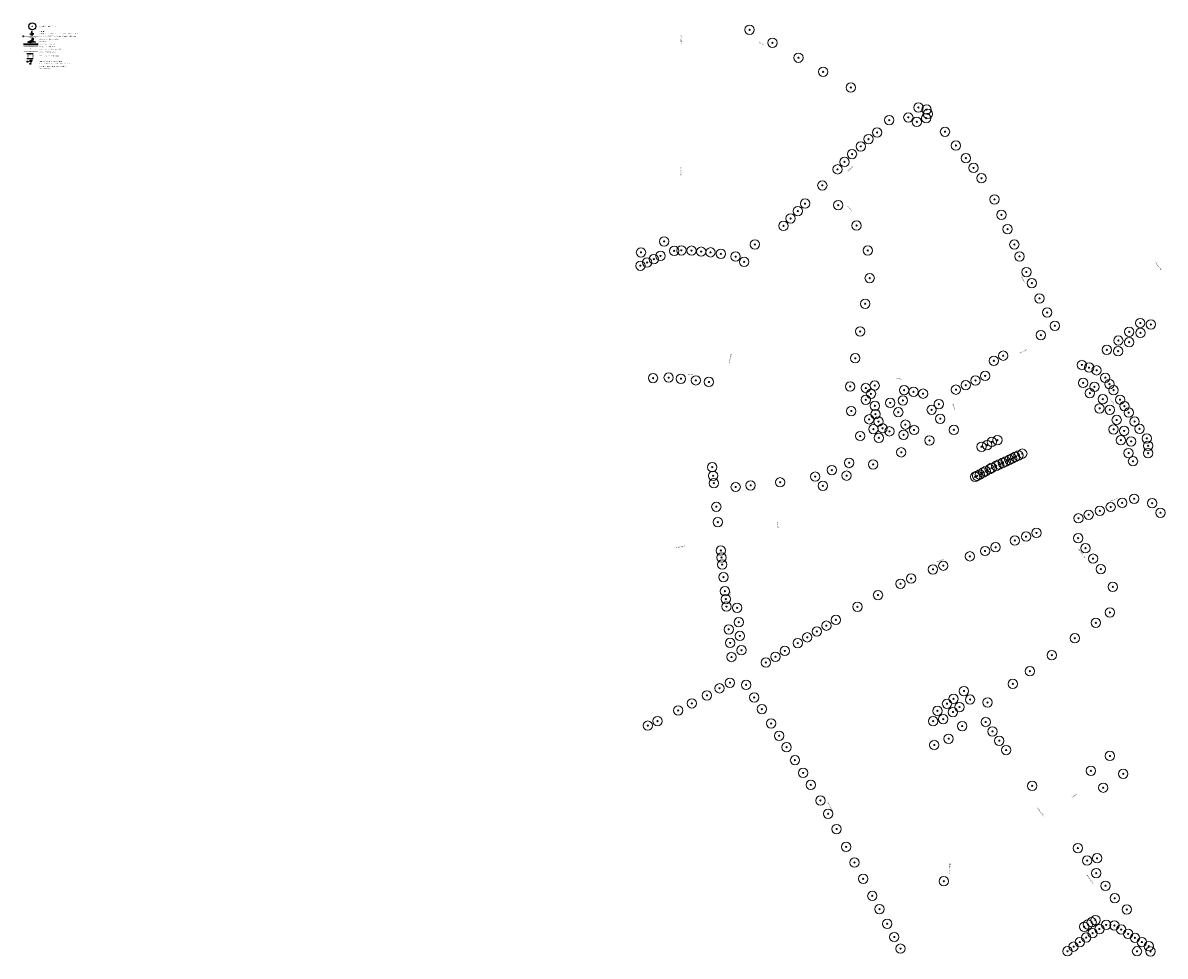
# Model space of a CAD drawing. Header units: metres. Extents: x 157685 to 160831, y 403691 to 406312.
# Tile 1 of 134: x 157686 to 158418, y 403707 to 404305. Entities that reach past the tile are written whole.
import ezdxf
from ezdxf.enums import TextEntityAlignment as Align

# ---------------------------------------------------------------- set-up
doc = ezdxf.new("R2010")
doc.units = ezdxf.units.M
for name, pattern in [('DASHED2', [0.375, 0.25, -0.125]), ('RI-DRAINAGE-SO', [19.2, 6, -1.8, 1.8, -1.8, 2.4, -1.8, 1.8, -1.8]), ('VH-OPSLUITBAND_100X200', [16, 8, -2, 4, -2]), ('VW-1-3_STREEP', [4, 1, -3]), ('VW-30-270_STREEP', [3, 0.3, -2.7])]:
    doc.linetypes.add(name, pattern=pattern)
for name, color, linetype, lineweight in [('B-WE-GR-BOOM-S', 90, 'Continuous', 25), ('B-WE-OG-TOPOGRAFIE-T35', 7, 'Continuous', 35), ('N-WE-GR-DOORWORTELBARE RUIMTE-G', 80, 'Continuous', 35), ('N-WE-IE-AANPIJLING-G', 7, 'Continuous', 18), ('N-WE-IE-MEUBILAIR_WEGMEUBILAIR-S', 7, 'Continuous', 25), ('N-WE-RI-DRAINAGE-T25', 7, 'Continuous', 25), ('N-WE-RI-DRAINAGE_DRAIN-G', 90, 'RI-DRAINAGE-SO', 35), ('N-WE-RI-DRAINAGE_UITLAATCONSTRUCTIE-S', 90, 'Continuous', 25), ('N-WE-RI-GWA_RIOOLPUT-S', 30, 'Continuous', 25), ('N-WE-RI-KOLK-S', 150, 'Continuous', 25), ('N-WE-VH-KANTOPSLUITING_OPSLUITBAND_100X200-G', 150, 'VH-OPSLUITBAND_100X200', 35), ('N-WE-VH-KANTVERHARDING-G', 7, 'Continuous', 30), ('N-WE-VH-PLATEAU_TALUD-S', 7, 'Continuous', 25), ('N-WE-VW-MARKERING-T18', 10, 'Continuous', 18), ('N-WE-VW-MARKERING_DWARS_DRIEHOEK_3030-G', 7, 'VW-HAAIETAND30-L-N', 35), ('N-WE-VW-MARKERING_LANGS_STREEP_13_010-G', 7, 'VW-1-3_STREEP', 13), ('N-WE-VW-MARKERING_LANGS_STREEP_30270_010-G', 7, 'VW-30-270_STREEP', 13), ('N-WE-VW-MARKERING_LANGS_STREEP_DOORGETROKKEN_010-G', 7, 'Continuous', 13), ('N-WE-VW-VERKEERSTEKEN_BORD-S', 1, 'Continuous', 25), ('N-WE-VW-VERKEERSTEKEN_BORD_B-S', 7, 'Continuous', 25), ('X-XX-AL-LEGENDA-T25', 7, 'Continuous', 25), ('X-XX-AL-T25', 7, 'Continuous', 25)]:
    doc.layers.add(name, color=color, linetype=linetype, lineweight=lineweight)
doc.layers.add('Iv-a-afwateringsprofiel', color=5, linetype='Continuous')
doc.styles.add('NLCS-ISO', font='NLCS-ISO.TTF')
doc.styles.add('NLCS-ISO-M200-T18', font='NLCS-ISO.TTF', dxfattribs={"height": 0.36})
doc.styles.add('NLCS-ISO-M200-T25', font='NLCS-ISO.TTF', dxfattribs={"height": 0.5})
doc.styles.add('NLCS-ISO-M200-T35', font='NLCS-ISO.TTF', dxfattribs={"height": 0.7})
doc.linetypes.add('VW-HAAIETAND30-L-N', pattern='A,0,-0.3,[150,NLCS.SHX,S=0.6,R=0,X=-0.375,Y=0],-0.3', length=0.6)

# ---------------------------------------------------------------- blocks, each defined once
blk = doc.blocks.new('SGR-BOOM_GBKN-SO')
at = {"linetype": 'ByBlock', "lineweight": 18}
h = blk.add_hatch(color=0, dxfattribs=at)
h.dxf.hatch_style = 1
edge = h.paths.add_edge_path()
edge.add_arc((0, 0), 0.25, 0, 360)
at = {"color": 0, "linetype": 'ByBlock', "lineweight": 18}
for radius in [2, 0.25]:
    blk.add_circle((0, 0), radius, dxfattribs=at)
at = {"color": 0, "linetype": 'ByBlock', "lineweight": 18, "style": 'NLCS-ISO'}
blk.add_attdef('SOORT', (2.5, 0), '', height=1.5, dxfattribs=at)
blk = doc.blocks.new('SGR-BOOM_02')
for radius in [5, 0.15]:
    blk.add_circle((0, 0), radius)
blk = doc.blocks.new('*U870')
h = blk.add_hatch()
h.set_pattern_fill('AMO-BODEM_LEEM', color=256, scale=0.1, angle=135, pattern_type=2)
h.set_pattern_definition([(270, (-0.5313, -0.5295), (0.25, -6e-17), [])])
h.paths.add_polyline_path([(2.47, 0), (2.47, 1), (0, 0)])
h = blk.add_hatch()
h.set_pattern_fill('AMO-BODEM_LEEM', color=256, scale=0.1, angle=135, pattern_type=2)
h.set_pattern_definition([(270, (-1.56245, -0.5295), (0.25, -6e-17), [])])
h.paths.add_polyline_path([(2.47, 0), (2.47, 1), (4.97, 0)])
for points in [[(2.47, 0), (2.47, 1), (0, 0)], [(2.47, 0), (2.47, 1), (4.97, 0)]]:
    blk.add_lwpolyline(points, close=True)
blk = doc.blocks.new('N-SRI-KOLK_STRAAT_450X300-SO')
h = blk.add_hatch(color=256)
h.dxf.hatch_style = 1
h.paths.add_polyline_path([(0, 0.75), (-1.125, 1.5), (-1.125, 0)])
h.paths.add_polyline_path([(1.125, 0), (1.125, 1.5), (0, 0.75)])
for p, q in [((-1.125, 0), (1.125, 1.5)), ((1.125, 0), (-1.125, 1.5))]:
    blk.add_line(p, q)
at = {"flags": 128}
blk.add_lwpolyline([(-1.125, 0), (1.125, 0), (1.125, 1.5), (-1.125, 1.5)], close=True, dxfattribs=at)
blk = doc.blocks.new('*U858')
for points in [[(0, 0), (0.5, 0.5), (-0.5, 0.5)], [(0.5, -0.5), (0, 0), (-0.5, -0.5)]]:
    blk.add_hatch(color=256).paths.add_polyline_path(points)
at = {"ltscale": 1000}
blk.add_lwpolyline([(0.5, -0.5), (0.5, 0.5), (-0.5, 0.5), (-0.5, -0.5)], close=True, dxfattribs=at)
for points in [[(-0.5, 0.5), (0.5, -0.5)], [(0.5, 0.5), (-0.5, -0.5)]]:
    blk.add_lwpolyline(points)
blk = doc.blocks.new('verkeersbord richting')
h = blk.add_hatch(color=256)
edge = h.paths.add_edge_path()
edge.add_arc((0, 0), 0.714, -540, -180)
h.paths.add_polyline_path([(-2.1, 1.4), (-2.1, 0.7), (2.1, 0.7), (2.1, 1.4)])
blk.add_lwpolyline([(-2.1, 1.4), (-2.1, 0.7), (2.1, 0.7), (2.1, 1.4)], close=True)
blk.add_circle((0, 0), 0.714)
blk = doc.blocks.new('N-SVW-VERKEERSTEKEN_BORD_B06-SO')
at = {"true_color": 0xff0000}
h = blk.add_hatch(color=1, dxfattribs=at)
h.dxf.hatch_style = 1
h.paths.add_polyline_path([(-3.5, 3.1), (-0.3, -3.4, 0.284079), (0, -3.6), (0, -3.4, -0.284079), (-0.1, -3.3), (-3.4, 3.2, -0.557537), (-3.3, 3.4), (0, 3.4), (0, 3.6), (-3.3, 3.6, 0.557537)])
at = {"true_color": 0xffffff}
h = blk.add_hatch(color=7, dxfattribs=at)
h.dxf.hatch_style = 1
h.paths.add_polyline_path([(-0.1, -3.3, 0.284079), (0, -3.4), (0, -3), (-3.1, 3.2), (0, 3.2), (0, 3.4), (-3.3, 3.4, 0.557537), (-3.4, 3.2)])
at = {"true_color": 0xff0000}
h = blk.add_hatch(color=1, dxfattribs=at)
h.dxf.hatch_style = 1
h.paths.add_polyline_path([(0, -3), (0, -1.5), (-2, 2.5), (0, 2.5), (0, 3.2), (-3.1, 3.2)], flags=17)
at = {"true_color": 0xffffff}
h = blk.add_hatch(color=7, dxfattribs=at)
h.dxf.hatch_style = 1
h.paths.add_polyline_path([(0, -1.5), (2, 2.5), (-2, 2.5)])
at = {"true_color": 0xff0000}
h = blk.add_hatch(color=1, dxfattribs=at)
h.dxf.hatch_style = 1
h.paths.add_polyline_path([(0, 3.4), (3.3, 3.4, -0.557537), (3.4, 3.2), (0.1, -3.3, -0.284079), (0, -3.4), (0, -3.6, 0.284079), (0.3, -3.4), (3.5, 3.1, 0.557537), (3.3, 3.6), (0, 3.6)])
at = {"true_color": 0xffffff}
h = blk.add_hatch(color=7, dxfattribs=at)
h.dxf.hatch_style = 1
h.paths.add_polyline_path([(0, -3), (0, -3.4, 0.284079), (0.1, -3.3), (3.4, 3.2, 0.557537), (3.3, 3.4), (0, 3.4), (0, 3.2), (3.1, 3.2)])
at = {"true_color": 0xff0000}
h = blk.add_hatch(color=1, dxfattribs=at)
h.dxf.hatch_style = 1
h.paths.add_polyline_path([(0, -3), (3.1, 3.2), (0, 3.2), (0, 2.5), (2, 2.5), (0, -1.5)], flags=17)
at = {"color": 1, "lineweight": 0, "true_color": 0xff0000}
blk.add_lwpolyline([(-3.5, 3.1), (-0.3, -3.4, 0.618034), (0.3, -3.4), (3.5, 3.1, 0.557537), (3.3, 3.6), (-3.3, 3.6, 0.557537)], format="xyb", close=True, dxfattribs=at)
at = {"color": 7, "lineweight": 0, "true_color": 0xffffff}
blk.add_lwpolyline([(-3.4, 3.2), (-0.1, -3.3, 0.618034), (0.1, -3.3), (3.4, 3.2, 0.557537), (3.3, 3.4), (-3.3, 3.4, 0.557537)], format="xyb", close=True, dxfattribs=at)
for points in [[(-3.1, 3.2), (0, -3), (3.1, 3.2)], [(-2, 2.5), (0, -1.5), (2, 2.5)]]:
    blk.add_lwpolyline(points, close=True, dxfattribs=at)
blk = doc.blocks.new('*U872')
for points, const_width in [([(0, -0.1), (-4.2, -0.1)], 0.2), ([(-3.95, -0.9), (-3.95, -0.1)], 0.1), ([(-3.65, -2.5), (-3.65, -0.1)], 0.1), ([(-3.35, -0.9), (-3.35, -0.1)], 0.1), ([(-3.05, -2.5), (-3.05, -0.1)], 0.1), ([(-2.75, -0.9), (-2.75, -0.1)], 0.1), ([(-2.45, -2.5), (-2.45, -0.1)], 0.1), ([(-2.15, -0.9), (-2.15, -0.1)], 0.1), ([(-1.85, -2.5), (-1.85, -0.1)], 0.1), ([(-1.55, -0.9), (-1.55, -0.1)], 0.1), ([(-1.25, -2.5), (-1.25, -0.1)], 0.1), ([(-0.95, -0.9), (-0.95, -0.1)], 0.1), ([(-0.65, -2.5), (-0.65, -0.1)], 0.1), ([(-0.35, -0.9), (-0.35, -0.1)], 0.1), ([(-0.05, -2.5), (-0.05, -0.1)], 0.1)]:
    blk.add_lwpolyline(points, dxfattribs=dict(const_width=const_width))
for points in [[(0, 0), (-4.2, 0)], [(0, -3.2), (-4.2, -3.2)]]:
    blk.add_lwpolyline(points)
blk = doc.blocks.new('SIE-WEG_VERKEERSBORD_PAAL-SO')
blk.add_line((-0.3, 0), (0.3, 0))
for radius in [0.2, 0.0745]:
    blk.add_circle((0, 0), radius)
at = {"style": 'NLCS-ISO'}
blk.add_attdef('VERKEERSBORD', (0.2, 0.2), '', height=0.4, dxfattribs=at)
blk = doc.blocks.new('*U887')
at = {"true_color": 0xff0000}
h = blk.add_hatch(dxfattribs=at)
h.set_pattern_fill('ANGLE', color=1)
h.set_pattern_definition([(0, (-159856.017, -405056.472), (0, 6.985), [5.08, -1.905]), (90, (-159856.017, -405056.472), (-6.985, 4e-16), [5.08, -1.905])])
h.paths.add_polyline_path([(-0.27, 0), (0, 0), (0, 0.54), (-0.27, 0.54)])
h = blk.add_hatch(color=1, dxfattribs=at)
h.dxf.hatch_style = 1
h.paths.add_polyline_path([(-0.27, 0), (0, 0), (0, 0.54), (-0.27, 0.54)])
for points in [[(-0.27, 0.54), (0.27, 0.54), (0.27, 0), (-0.27, 0), (-0.27, 0.54)], [(0, 0.54), (0, 0)]]:
    blk.add_lwpolyline(points)
blk = doc.blocks.new('SRI-UITSTROOMBAK TYPE GU_V')
for p, q in [((0, 0), (0.42, 0)), ((0, -0.15), (0, 0)), ((0.42, -0.15), (0.42, 0)), ((0.06, -0.15), (0, -0.15)), ((0.36, -0.1), (0.06, -0.1)), ((0.06, -0.1), (0.06, -0.15)), ((0.36, -0.15), (0.36, -0.1)), ((0.42, -0.15), (0.36, -0.15))]:
    blk.add_line(p, q)
at = {"extrusion": (-1, 0, 0)}
blk.add_line((0, -0.4), (0, -0.15), dxfattribs=at)
at = {"extrusion": (0, -1, 0)}
for p, q in [((0.01, -0.4), (0.09, -0.4)), ((0.1, -0.4), (0.32, -0.4))]:
    blk.add_line(p, q, dxfattribs=at)
at = {"extrusion": (1.26288e-15, -0.707107, 0.707107)}
blk.add_line((0.09, -0.4), (0.06, -0.15), dxfattribs=at)
at = {"extrusion": (0.992877, 0, 0.119145)}
blk.add_line((0.1, -0.1), (0.1, -0.4), dxfattribs=at)
at = {"extrusion": (-0.992877, 0, 0.119145)}
blk.add_line((0.32, -0.1), (0.32, -0.4), dxfattribs=at)
at = {"extrusion": (-1.26288e-15, -0.707107, 0.707107)}
blk.add_line((0.33, -0.4), (0.36, -0.15), dxfattribs=at)
at = {"extrusion": (-1.23496e-15, -0.707107, 0.707107)}
blk.add_line((0.41, -0.4), (0.33, -0.4), dxfattribs=at)
at = {"extrusion": (1, 0, 0)}
blk.add_line((0.42, -0.4), (0.42, -0.15), dxfattribs=at)
at = {"linetype": 'DASHED2', "ltscale": 0.01, "flags": 128}
for points in [[(0.15, 0), (0.15, -0.02), (0.14, -0.03), (0.14, -0.08), (0.15, -0.1)], [(0.14, 0), (0.14, -0.02), (0.14, -0.03), (0.14, -0.08), (0.14, -0.1)], [(0.27, 0), (0.27, -0.02), (0.28, -0.03), (0.28, -0.08), (0.27, -0.1)], [(0.28, 0), (0.28, -0.02), (0.28, -0.03), (0.28, -0.08), (0.28, -0.1)], [(0.28, -0.03), (0.14, -0.03)], [(0.28, -0.05), (0.14, -0.05)], [(0.28, -0.08), (0.14, -0.08)], [(0.27, -0.02), (0.15, -0.02)]]:
    blk.add_lwpolyline(points, dxfattribs=at)

msp = doc.modelspace()

# ---------------------------------------------------------------- linework, layer by layer
at = {"color": 210, "const_width": 0.02}
msp.add_lwpolyline([(157690.472, 404276.646), (157690.09, 404277.028), (157690.472, 404277.41)], dxfattribs=at)
at = {"layer": 'N-WE-GR-DOORWORTELBARE RUIMTE-G', "const_width": 0.1}
msp.add_lwpolyline([(157695.582, 404275.347), (157686.241, 404275.347)], dxfattribs=at)
at = {"layer": 'N-WE-IE-AANPIJLING-G', "flags": 128}
msp.add_lwpolyline([(157690.63, 404280.63), (157689.191, 404279.96)], dxfattribs=at)
at = {"layer": 'N-WE-VW-MARKERING_DWARS_DRIEHOEK_3030-G', "flags": 128}
msp.add_lwpolyline([(157686.241, 404291.254), (157695.582, 404291.254)], dxfattribs=at)
at = {"layer": 'N-WE-VW-MARKERING_LANGS_STREEP_13_010-G', "const_width": 0.1, "flags": 128}
msp.add_lwpolyline([(157695.582, 404289.493), (157686.241, 404289.493)], dxfattribs=at)
at = {"layer": 'N-WE-VW-MARKERING_LANGS_STREEP_30270_010-G', "const_width": 0.1, "flags": 128}
msp.add_lwpolyline([(157695.582, 404286.293), (157686.241, 404286.293)], dxfattribs=at)
at = {"layer": 'N-WE-VW-MARKERING_LANGS_STREEP_DOORGETROKKEN_010-G', "const_width": 0.1, "flags": 128}
msp.add_lwpolyline([(157695.582, 404287.893), (157686.241, 404287.893)], dxfattribs=at)

# ---------------------------------------------------------------- block references
at = {"rotation": 90.00093581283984}
msp.add_blockref('*U887', (157690.9, 404278.628), dxfattribs=at)
at = {"layer": 'B-WE-GR-BOOM-S', "xscale": 0.45, "yscale": 0.45, "zscale": 0.45, "rotation": 90}
msp.add_blockref('SGR-BOOM_02', (157691.83, 404302.65), dxfattribs=at)
at = {"layer": 'B-WE-GR-BOOM-S', "xscale": 1.5, "yscale": 1.5, "zscale": 1.5}
for p in [(158151.648, 404300.44), (158166.224, 404292.098), (158182.936, 404282.561), (158198.788, 404273.519), (158216.51, 404263.411), (158259.813, 404250.601), (158265.047, 404249.293), (158241.14, 404242.521), (158253.372, 404244.285), (158264.873, 404243.77), (158265.884, 404246.515), (158233.337, 404234.608), (158258.776, 404241.43), (158276.875, 404235.12), (158227.887, 404230.352), (158217.274, 404220.761), (158222.838, 404225.684), (158283.884, 404226.259), (158212.471, 404215.747), (158290.263, 404218.136), (158207.996, 404210.984), (158295.151, 404211.866), (158300.215, 404205.258), (158198.242, 404200.698), (158308.605, 404191.713), (158182.544, 404184.253), (158187.163, 404189.023), (158208.484, 404188.07), (158177.931, 404179.489), (158313.009, 404181.795), (158173.312, 404174.719), (158220.227, 404174.931), (158316.997, 404172.68), (158096.816, 404164.798), (158155.005, 404162.822), (158321.319, 404162.782), (158082.012, 404157.756), (158094.55, 404155.474), (158103.289, 404158.729), (158107.899, 404159.051), (158114.4, 404158.864), (158120.578, 404158.223), (158126.616, 404157.776), (158133.22, 404156.849), (158142.673, 404155.023), (158227.338, 404158.952), (158324.638, 404155.175), (158081.617, 404149.222), (158085.928, 404151.306), (158090.239, 404153.39), (158148.107, 404151.68), (158228.586, 404141.233), (158329.02, 404145.152), (158332.504, 404138.013), (158225.752, 404124.835), (158337.419, 404128.278), (158342.374, 404119.217), (158347.296, 404110.743), (158402.047, 404112.473), (158408.857, 404111.551), (158222.492, 404107.082), (158338.289, 404104.705), (158395.002, 404106.87), (158402.156, 404106.145), (158380.575, 404095.284), (158387.982, 404101.234), (158394.958, 404100.16), (158219.374, 404089.85), (158308.165, 404088.241), (158314.193, 404091.536), (158387.843, 404094.379), (158364.583, 404085.558), (158369.19, 404083.89), (158374.032, 404082.136), (158089.724, 404077.156), (158099.744, 404077.489), (158107.618, 404076.778), (158117.217, 404075.716), (158125.565, 404074.705), (158296.377, 404075.596), (158302.621, 404078.525), (158365.4, 404074.083), (158379.601, 404077.392), (158382.356, 404073.279), (158216.07, 404071.781), (158226.092, 404070.808), (158229.435, 404067.085), (158231.797, 404072.387), (158250.633, 404069.424), (158256.715, 404068.395), (158262.787, 404067.173), (158283.887, 404069.738), (158290.131, 404072.667), (158369.759, 404067.554), (158372.612, 404071.557), (158384.944, 404069.416), (158226.072, 404063.253), (158231.98, 404059.35), (158241.745, 404061.244), (158249.924, 404062.793), (158272.996, 404060.482), (158377.947, 404063.637), (158389.054, 404063.323), (158391.843, 404059.172), (158216.815, 404056.029), (158232.264, 404054.023), (158246.958, 404055.293), (158268.315, 404056.814), (158375.984, 404057.729), (158382.5, 404056.877), (158394.631, 404055.022), (158228.281, 404050.72), (158230.951, 404044.448), (158234.212, 404049.266), (158236.849, 404044.971), (158251.47, 404047.306), (158273.844, 404051.109), (158384.956, 404044.299), (158386.9, 404050.343), (158398.423, 404049.297), (158401.553, 404044.654), (158222.529, 404040.03), (158234.479, 404038.857), (158241.276, 404043.032), (158250.336, 404040.801), (158257.043, 404043.902), (158266.923, 404037.173), (158282.58, 404043.952), (158310.447, 404037.424), (158389.595, 404037.355), (158391.662, 404043.275), (158406.22, 404038.501), (158248.852, 404029.576), (158300.309, 404033.168), (158303.861, 404034.179), (158306.893, 404036.245), (158396.159, 404036.598), (158407.053, 404033.759), (158215.421, 404022.919), (158313.88, 404022.859), (158315.784, 404023.748), (158318.094, 404024.826), (158319.861, 404025.65), (158321.9, 404026.602), (158323.904, 404027.536), (158326.441, 404028.72), (158394.552, 404029.125), (158397.364, 404023.825), (158407.067, 404029.008), (158127.692, 404020.034), (158204.343, 404018.152), (158230.793, 404021.837), (158299.177, 404015.45), (158301.384, 404016.637), (158303.016, 404017.516), (158305.488, 404018.846), (158306.857, 404019.583), (158309.711, 404020.914), (158311.569, 404021.781), (158128.247, 404014.562), (158128.732, 404009.786), (158142.697, 404007.361), (158152.295, 404008.368), (158171.19, 404010.351), (158193.708, 404013.985), (158198.586, 404008.135), (158213.826, 404014.619), (158296.194, 404013.844), (158297.447, 404014.518), (158130.308, 403994.723), (158383.064, 403994.54), (158390.47, 403997.145), (158398.113, 403999.832), (158409.643, 403996.917), (158362.402, 403987.275), (158368.959, 403989.58), (158376.082, 403992.085), (158414.98, 403990.874), (158131.246, 403984.831), (158321.631, 403973.032), (158328.81, 403975.528), (158335.509, 403977.88), (158362.237, 403974.514), (158133.15, 403966.633), (158302.53, 403966.309), (158309.313, 403968.723), (158366.875, 403968.119), (158133.658, 403962.118), (158134.08, 403957.612), (158275.79, 403956.907), (158292.812, 403962.894), (158371.767, 403961.415), (158134.877, 403949.546), (158269.149, 403954.539), (158376.739, 403954.706), (158248.394, 403945.359), (158255.142, 403948.633), (158384.417, 403943.351), (158135.813, 403940.551), (158136.352, 403935.481), (158233.932, 403938.097), (158136.772, 403930.668), (158143.61, 403929.913), (158220.721, 403930.544), (158382.606, 403926.932), (158144.638, 403920.685), (158206.944, 403922.187), (158373.542, 403920.269), (158138.262, 403916.059), (158194.723, 403914.715), (158200.834, 403918.451), (158139.153, 403907.38), (158145.421, 403911.846), (158182.481, 403907.283), (158188.612, 403910.978), (158360.086, 403910.377), (158140.012, 403898.369), (158146.389, 403902.678), (158168.188, 403898.56), (158174.206, 403902.234), (158345.301, 403899.509), (158162.043, 403894.808), (158331.322, 403889.233), (158132.388, 403878.288), (158139.036, 403881.884), (158149.351, 403880.49), (158289.001, 403876.544), (158320.324, 403881.148), (158114.61, 403868.652), (158124.297, 403873.761), (158154.592, 403872.442), (158278.149, 403868.424), (158282.37, 403871.549), (158292.906, 403871.085), (158304.128, 403869.243), (158105.85, 403864.082), (158159.492, 403864.939), (158271.983, 403863.812), (158281.963, 403863.092), (158286.15, 403866.264), (158086.349, 403854.362), (158092.601, 403857.276), (158165.44, 403855.79), (158269.265, 403857.221), (158275.752, 403858.543), (158287.885, 403854.085), (158302.952, 403856.7), (158170.568, 403847.898), (158307.284, 403850.69), (158175.339, 403840.552), (158270.01, 403841.951), (158279.193, 403845.982), (158311.663, 403844.714), (158180.716, 403832.227), (158316.042, 403838.736), (158382.587, 403834.924), (158370.398, 403825.403), (158185.955, 403824.053), (158391.143, 403823.471), (158190.807, 403816.407), (158332.752, 403815.73), (158378.263, 403814.593), (158197.004, 403806.361), (158201.951, 403797.909), (158207.4, 403788.066), (158213.496, 403776.641), (158362.033, 403775.897), (158218.861, 403766.581), (158367.941, 403767.852), (158374.321, 403769.354), (158373.842, 403759.804), (158224.43, 403756.178), (158276.1, 403754.6), (158379.74, 403751.752), (158230.285, 403745.248), (158234.835, 403736.738), (158385.65, 403743.709), (158393.404, 403736.507), (158373.275, 403729.718), (158239.83, 403727.388), (158366.089, 403725.456), (158368.484, 403726.877), (158370.88, 403728.297), (158375.842, 403723.957), (158380.182, 403726.609), (158385.421, 403726.272), (158389.829, 403723.613), (158244.365, 403718.869), (158363.277, 403715.643), (158367.389, 403718.474), (158371.501, 403721.305), (158394.237, 403720.953), (158398.645, 403718.294), (158403.053, 403715.635), (158248.325, 403711.404), (158355.336, 403709.725), (158359.297, 403712.677), (158399.94, 403709.699), (158407.461, 403712.975), (158408.622, 403709.592)]:
    msp.add_blockref('SGR-BOOM_GBKN-SO', p, dxfattribs=at)
at = {"layer": 'Iv-a-afwateringsprofiel'}
msp.add_blockref('*U870', (157688.985, 404292.576), dxfattribs=at)
at = {"layer": 'N-WE-IE-MEUBILAIR_WEGMEUBILAIR-S'}
ref = msp.add_blockref('SIE-WEG_VERKEERSBORD_PAAL-SO', (157688.766, 404280.115), dxfattribs=at)
ref.add_attrib('VERKEERSBORD', 'B06', (157687.671, 404280.36), dxfattribs={"layer": '0', "height": 0.4, "style": 'NLCS-ISO'})
at = {"layer": 'N-WE-RI-GWA_RIOOLPUT-S'}
msp.add_blockref('*U858', (157692.045, 404294.463), dxfattribs=at)
at = {"layer": 'N-WE-VH-PLATEAU_TALUD-S'}
msp.add_blockref('*U872', (157692.469, 404285.016), dxfattribs=at)
at = {"layer": 'N-WE-VW-VERKEERSTEKEN_BORD-S', "xscale": 0.2000000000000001, "yscale": 0.2000000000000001, "zscale": 0.2000000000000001, "rotation": 180}
msp.add_blockref('verkeersbord richting', (157688.766, 404280.115), dxfattribs=at)
at = {"layer": 'N-WE-VW-VERKEERSTEKEN_BORD_B-S', "xscale": 0.2, "yscale": 0.2, "zscale": 0.2}
msp.add_blockref('N-SVW-VERKEERSTEKEN_BORD_B06-SO', (157691.002, 404280.225), dxfattribs=at)

# ---------------------------------------------------------------- texts
at = {"layer": 'B-WE-OG-TOPOGRAFIE-T35', "style": 'NLCS-ISO-M200-T35'}
for s, rotation, p in [('De Weerelt', 273.8, (158107.822, 404294.054)), ('Hopkuil', 330.8, (158159.004, 404291.684)), ('De Weerelt', 88.5, (158107.499, 404209.71)), ('Hopstraat', 45, (158216.037, 404211.164)), ('Mouterij', 315.6, (158215.743, 404185.766)), ('Structuurweg', 307, (158413.504, 404149.082)), ('Eekelhof', 295.5, (158327.004, 404140.353)), ('Elschotseweg', 78.4, (158139.22, 404089.573)), ('Buisselpad', 28.9, (158327.128, 404094.241)), ('Hopveld', 353.5, (158113.027, 404079.499)), ('Mouterij', 349.6, (158247.559, 404076.739)), ('Eekelhof', 304.2, (158384.228, 404061.778)), ('Mouterij', 293.4, (158282.497, 404058.882)), ('Mouterij', 23.1, (158215.835, 404019.449)), ('Lariestraat', 19.2, (158385.075, 403999.312)), ('Mouterij', 276.2, (158169.573, 403982.85)), ('Hopveldpad', 9.8, (158107.165, 403968.964)), ('Neerlandstraat', 306.4, (158364.603, 403964.875)), ('Lariestraat', 19.8, (158273.585, 403960.123)), ('Elschotseweg', 275.9, (158139.208, 403937.829)), ('Elschotseweg', 299.5, (158202.974, 403802.811)), ('Tolakker', 36.1, (158359.913, 403809.576)), ('Neerlandstraat', 306.2, (158338.331, 403798.961)), ('Elschotseweg', 88.6, (158279.915, 403762.863)), ('Neerlandstraat', 306.3, (158370, 403755.676))]:
    msp.add_text(s, height=0.7, rotation=rotation, dxfattribs=at).set_placement(p, align=Align.MIDDLE)
at = {"layer": 'N-WE-VW-MARKERING-T18', "char_height": 0.36, "attachment_point": 1, "style": 'NLCS-ISO-M200-T18'}
for s, insert in [('1-3 (0,1)', (157690.154, 404290.104)), ('(0,3)', (157690.154, 404291.976)), ('0,3-2,7 (0,1)', (157690.154, 404286.904)), ('(0,1)', (157690.154, 404288.504))]:
    msp.add_mtext_dynamic_manual_height_columns(s, width=2.57394, gutter_width=1.8, heights=[0], dxfattribs=dict(at, insert=insert))
at = {"layer": 'X-XX-AL-LEGENDA-T25', "ltscale": 1000, "style": 'NLCS-ISO-M200-T25'}
for s, p in [('straatkolk', (157696.082, 404299.353)), ('bestaande (te handhaven) boom', (157696.082, 404302.765)), ('op hoogte stellen bestaande putkop', (157696.082, 404294.467)), ('afschotrichting', (157696.082, 404292.867))]:
    msp.add_text(s, height=0.5, rotation=359.890832, dxfattribs=at).set_placement(p, align=Align.MIDDLE_LEFT)
at = {"layer": 'X-XX-AL-LEGENDA-T25', "style": 'NLCS-ISO-M200-T25'}
for s, p in [('markering; haaientanden b=0,3m', (157696.082, 404291.267)), ('markering; 1-3 streep b=0,10m', (157696.082, 404289.692)), ('markering; ononderbroken streep b=0,10m', (157696.082, 404288.092)), ('markering; 0,3-2,70 streep b=0,1m', (157696.082, 404286.322)), ('plateau; 60km/uur h=8cm (zie detail)', (157696.082, 404283.692)), ('wortelgeleidingspaneel', (157696.082, 404275.545))]:
    msp.add_text(s, height=0.5, dxfattribs=at).set_placement(p, align=Align.MIDDLE_LEFT)
at = {"layer": 'X-XX-AL-LEGENDA-T25', "ltscale": 1000, "insert": (157696.206, 404296.66), "char_height": 0.5, "width": 23.26668, "attachment_point": 1, "rotation": 359.890832, "style": 'NLCS-ISO-M200-T25'}
msp.add_mtext('Drenotube, DR370SN08 (600mm dekking) incl. lengte en uitstroombak', dxfattribs=at)
at = {"layer": 'X-XX-AL-LEGENDA-T25', "char_height": 0.5, "width": 18.69806, "attachment_point": 1, "style": 'NLCS-ISO-M200-T25'}
for s, insert in [('wildspiegel (bosgebied; om de 25m1; in zigzag lijn)', (157696.082, 404277.323)), ('locatie verkeersbord incl. paal en richting', (157696.082, 404280.523)), ('reflectorpaal (bosgebied; om de 50m1; beide zijden rijbaan)', (157696.082, 404278.923))]:
    msp.add_mtext(s, dxfattribs=dict(at, insert=insert))

# ---------------------------------------------------------------- next in the draw order: texts
at = {"layer": 'X-XX-AL-T25', "insert": (157691.136, 404300.001), "char_height": 0.5, "attachment_point": 1, "style": 'NLCS-ISO-M200-T25', "bg_fill": 3, "box_fill_scale": 1, "bg_fill_color": 256, "bg_fill_transparency": 3935862}
msp.add_mtext('sk', dxfattribs=at)

# ---------------------------------------------------------------- next in the draw order: linework, layer by layer
at = {"layer": 'N-WE-RI-DRAINAGE_DRAIN-G', "ltscale": 0.05, "const_width": 0.16}
msp.add_lwpolyline([(157686.201, 404296.335), (157695.706, 404296.335)], dxfattribs=at)

# ---------------------------------------------------------------- next in the draw order: block references
at = {"layer": 'N-WE-RI-KOLK-S', "xscale": 0.2, "yscale": 0.2, "zscale": 0.2}
msp.add_blockref('N-SRI-KOLK_STRAAT_450X300-SO', (157691.549, 404299.021), dxfattribs=at)

# ---------------------------------------------------------------- next in the draw order: texts
at = {"layer": 'N-WE-RI-DRAINAGE-T25', "insert": (157688.788, 404296.04), "char_height": 0.5, "width": 6.4162, "attachment_point": 1, "rotation": 359.890832, "style": 'NLCS-ISO-M200-T25', "bg_fill": 3, "box_fill_scale": 1, "bg_fill_color": 256, "bg_fill_transparency": 0}
msp.add_mtext('Drenotube L=**m', dxfattribs=at)

# ---------------------------------------------------------------- next in the draw order: linework, layer by layer
at = {"layer": 'N-WE-VH-KANTOPSLUITING_OPSLUITBAND_100X200-G', "ltscale": 0.1, "flags": 128}
msp.add_lwpolyline([(157692.197, 404298.305), (157692.197, 404297.205), (157690.947, 404297.205), (157690.947, 404298.305)], close=True, dxfattribs=at)
at = {"layer": 'N-WE-VH-KANTVERHARDING-G'}
msp.add_lwpolyline([(157692.097, 404298.205), (157692.097, 404297.305), (157691.047, 404297.305), (157691.047, 404298.205)], close=True, dxfattribs=at)

# ---------------------------------------------------------------- next in the draw order: block references
at = {"layer": 'N-WE-RI-DRAINAGE_UITLAATCONSTRUCTIE-S', "rotation": 270}
msp.add_blockref('SRI-UITSTROOMBAK TYPE GU_V', (157686.212, 404296.545), dxfattribs=at)
at = {"layer": 'N-WE-RI-KOLK-S', "xscale": 0.1999999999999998, "yscale": 0.1999999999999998, "zscale": 0.1999999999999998, "rotation": 179.9999999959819}
msp.add_blockref('N-SRI-KOLK_STRAAT_450X300-SO', (157691.572, 404297.905), dxfattribs=at)

# ---------------------------------------------------------------- next in the draw order: texts
at = {"layer": 'X-XX-AL-LEGENDA-T25', "ltscale": 1000, "style": 'NLCS-ISO-M200-T25'}
msp.add_text('straatkolk incl. 3 strekken bss-kf, kleur grijs en opsluitband 100x200mm', height=0.5, rotation=359.890832, dxfattribs=at).set_placement((157696.082, 404297.941), align=Align.MIDDLE_LEFT)

# ---------------------------------------------------------------- next in the draw order: texts
at = {"layer": 'X-XX-AL-T25', "insert": (157690.11, 404298.555), "char_height": 0.5, "attachment_point": 1, "style": 'NLCS-ISO-M200-T25', "bg_fill": 3, "box_fill_scale": 1, "bg_fill_color": 256, "bg_fill_transparency": 3935862}
msp.add_mtext('sk', dxfattribs=at)

doc.saveas('drawing.dxf')
